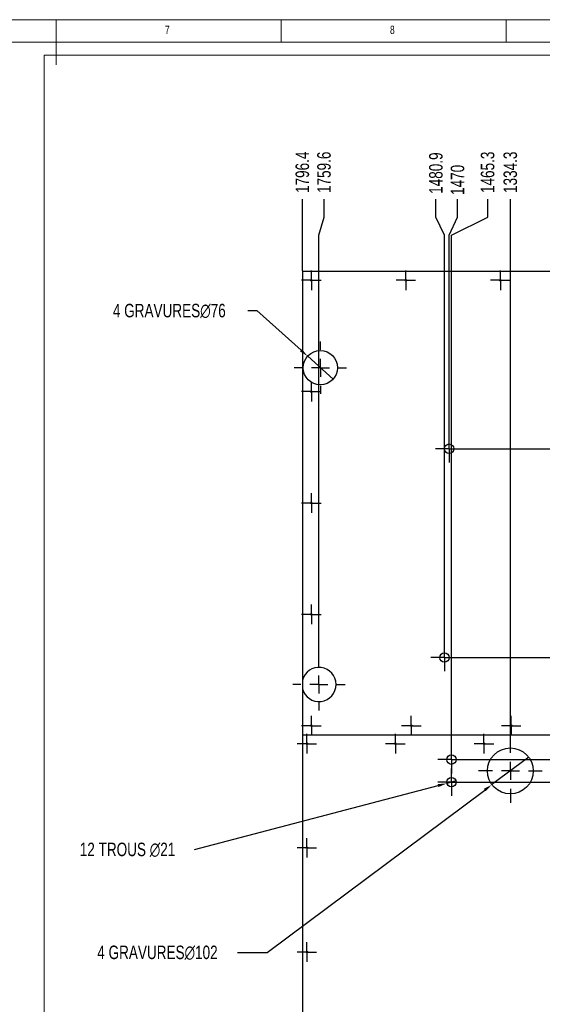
# Model space of a CAD drawing. Header units: millimetres. Extents: x 5 to 589, y 5 to 415.
# Tile 7 of 9: x 289 to 405, y 196 to 415. Entities that reach past the tile are written whole.
import ezdxf

# ---------------------------------------------------------------- set-up
doc = ezdxf.new("R2010")
doc.units = ezdxf.units.MM
doc.header["$PDSIZE"] = -1
doc.linetypes.add('CENTERX2', pattern=[20.32, 12.7, -2.54, 2.54, -2.54])
for name, color, linetype in [('COTES', 1, 'Continuous'), ('GRAVURES', 9, 'Continuous'), ('NOTES', 6, 'Continuous'), ('TRAIT-MIXTES', 3, 'CENTERX2')]:
    doc.layers.add(name, color=color, linetype=linetype)
doc.layers.add('TRAIT-FORT', color=4, linetype='Continuous', lineweight=25)
doc.styles.add('SLDTEXTSTYLE0', font='TXT', dxfattribs={"width": 0.75})
doc.dimstyles.new('SLDDIMSTYLE2', dxfattribs={"dimtxt": 3, "dimasz": 2, "dimexe": 0, "dimexo": 0.0625, "dimgap": 0.75, "dimtad": 0, "dimtih": 1, "dimtoh": 1, "dimdec": 0, "dimlfac": 10, "dimrnd": 1e-09, "dimzin": 12, "dimdsep": 46, "dimtxsty": 'SLDTEXTSTYLE0', "dimsah": 1, "dimcen": 0.09, "dimadec": 0, "dimazin": 3, "dimtfac": 1, "dimtdec": 0, "dimtofl": 0, "dimtmove": 0, "dimatfit": 3, "dimfxl": 1, "dimfrac": 2, "dimtolj": 1, "dimtzin": 12, "dimarcsym": 0})
doc.dimstyles.new('SLDDIMSTYLE3', dxfattribs={"dimtxt": 3, "dimasz": 2, "dimexe": 0, "dimexo": 0.0625, "dimgap": 0.75, "dimtad": 0, "dimtih": 1, "dimtoh": 1, "dimdec": 1, "dimlfac": 10, "dimrnd": 1e-09, "dimzin": 12, "dimdsep": 46, "dimtxsty": 'SLDTEXTSTYLE0', "dimsah": 1, "dimcen": 0.09, "dimadec": 0, "dimazin": 3, "dimtfac": 1, "dimtdec": 1, "dimtofl": 0, "dimtmove": 0, "dimatfit": 3, "dimfxl": 1, "dimfrac": 2, "dimtolj": 1, "dimtzin": 12, "dimarcsym": 0})
doc.dimstyles.new('SLDDIMSTYLE5', dxfattribs={"dimtxt": 3, "dimasz": 2, "dimexe": 0, "dimexo": 0.0625, "dimgap": 0.75, "dimtad": 0, "dimtih": 1, "dimtoh": 1, "dimdec": 0, "dimlfac": 10, "dimrnd": 1e-09, "dimzin": 12, "dimdsep": 46, "dimtxsty": 'SLDTEXTSTYLE0', "dimblk1": 'NONE', "dimsah": 1, "dimcen": 0, "dimadec": 0, "dimazin": 3, "dimtfac": 1, "dimtdec": 0, "dimtmove": 0, "dimatfit": 3, "dimldrblk": 'NONE', "dimfxl": 1, "dimfrac": 2, "dimtolj": 1, "dimtzin": 12, "dimarcsym": 0})

# ---------------------------------------------------------------- blocks, each defined once
blk = doc.blocks.new('_D_79')
at = {"layer": 'COTES', "color": 0, "lineweight": -2, "transparency": 16777216}
for p, q in [((387.41, 319.66), (533.09, 319.66)), ((533.09, 319.66), (537.09, 318.03)), ((537.09, 318.03), (541.09, 318.03))]:
    blk.add_line(p, q, dxfattribs=at)
at = {"layer": 'Defpoints', "color": 0, "transparency": 16777216}
for p in [(531.34, 345.26), (387.34, 319.66), (541.09, 318.03)]:
    blk.add_point(p, dxfattribs=at)
at = {"layer": 'COTES', "color": 0, "transparency": 16777216, "insert": (544.84, 318.03), "char_height": 3, "attachment_point": 5, "style": 'SLDTEXTSTYLE0'}
blk.add_mtext('\\A1;256', dxfattribs=at)
blk = doc.blocks.new('_D_81')
at = {"layer": 'COTES', "color": 0, "lineweight": -2, "transparency": 16777216}
blk.add_line((386.36, 273.25), (541.09, 273.25), dxfattribs=at)
at = {"layer": 'Defpoints', "color": 0, "transparency": 16777216}
for p in [(531.34, 345.26), (386.3, 273.25), (541.09, 273.25)]:
    blk.add_point(p, dxfattribs=at)
at = {"layer": 'COTES', "color": 0, "transparency": 16777216, "insert": (545.78, 273.25), "char_height": 3, "attachment_point": 5, "style": 'SLDTEXTSTYLE0'}
blk.add_mtext('\\A1;720.1', dxfattribs=at)
blk = doc.blocks.new('_D_83')
at = {"layer": 'COTES', "color": 0, "lineweight": -2, "transparency": 16777216}
for p, q in [((533.09, 250.55), (537.09, 252.86)), ((537.09, 252.86), (541.09, 252.86)), ((387.92, 250.55), (533.09, 250.55))]:
    blk.add_line(p, q, dxfattribs=at)
at = {"layer": 'Defpoints', "color": 0, "transparency": 16777216}
for p in [(531.34, 345.26), (541.09, 252.86), (387.86, 250.55)]:
    blk.add_point(p, dxfattribs=at)
at = {"layer": 'COTES', "color": 0, "transparency": 16777216, "insert": (545.96, 252.86), "char_height": 3, "attachment_point": 5, "style": 'SLDTEXTSTYLE0'}
blk.add_mtext('\\A1;947.1', dxfattribs=at)
blk = doc.blocks.new('_D_85')
at = {"layer": 'COTES', "color": 0, "lineweight": -2, "transparency": 16777216}
for p, q in [((387.92, 245.55), (533.09, 245.55)), ((533.09, 245.55), (537.09, 243.24)), ((537.09, 243.24), (541.09, 243.24))]:
    blk.add_line(p, q, dxfattribs=at)
at = {"layer": 'Defpoints', "color": 0, "transparency": 16777216}
for p in [(531.34, 345.26), (387.86, 245.55), (541.09, 243.24)]:
    blk.add_point(p, dxfattribs=at)
at = {"layer": 'COTES', "color": 0, "transparency": 16777216, "insert": (545.96, 243.24), "char_height": 3, "attachment_point": 5, "style": 'SLDTEXTSTYLE0'}
blk.add_mtext('\\A1;997.1', dxfattribs=at)
blk = doc.blocks.new('_D_86')
at = {"layer": 'COTES', "color": 0, "lineweight": -2, "transparency": 16777216}
for p, q in [((533.09, 143.14), (537.09, 145.45)), ((537.09, 145.45), (541.09, 145.45)), ((387.92, 143.14), (533.09, 143.14))]:
    blk.add_line(p, q, dxfattribs=at)
at = {"layer": 'Defpoints', "color": 0, "transparency": 16777216}
for p in [(531.34, 345.26), (541.09, 145.45), (387.86, 143.14)]:
    blk.add_point(p, dxfattribs=at)
at = {"layer": 'COTES', "color": 0, "transparency": 16777216, "insert": (546.9, 145.45), "char_height": 3, "attachment_point": 5, "style": 'SLDTEXTSTYLE0'}
blk.add_mtext('\\A1;2021.2', dxfattribs=at)
blk = doc.blocks.new('_D_88')
at = {"layer": 'COTES', "color": 0, "lineweight": -2, "transparency": 16777216}
for p, q in [((387.92, 138.14), (533.09, 138.14)), ((533.09, 138.14), (537.09, 135.83)), ((537.09, 135.83), (541.09, 135.83))]:
    blk.add_line(p, q, dxfattribs=at)
at = {"layer": 'Defpoints', "color": 0, "transparency": 16777216}
for p in [(531.34, 345.26), (387.86, 138.14), (541.09, 135.83)]:
    blk.add_point(p, dxfattribs=at)
at = {"layer": 'COTES', "color": 0, "transparency": 16777216, "insert": (546.9, 135.83), "char_height": 3, "attachment_point": 5, "style": 'SLDTEXTSTYLE0'}
blk.add_mtext('\\A1;2071.2', dxfattribs=at)
blk = doc.blocks.new('_D_99')
at = {"layer": 'COTES', "color": 0, "lineweight": -2, "transparency": 16777216}
blk.add_line((397.91, 255.21), (397.91, 375.08), dxfattribs=at)
at = {"layer": 'Defpoints', "color": 0, "transparency": 16777216}
for p in [(397.91, 375.08), (531.34, 345.26), (397.91, 255.15)]:
    blk.add_point(p, dxfattribs=at)
at = {"layer": 'COTES', "color": 0, "transparency": 16777216, "insert": (397.91, 381.08), "char_height": 3, "attachment_point": 5, "rotation": 90, "style": 'SLDTEXTSTYLE0'}
blk.add_mtext('\\A1;1334.3', dxfattribs=at)
blk = doc.blocks.new('_D_100')
at = {"layer": 'COTES', "color": 0, "lineweight": -2, "transparency": 16777216}
for p, q in [((392.87, 371.08), (392.87, 375.08)), ((384.81, 367.08), (392.87, 371.08)), ((384.81, 253.66), (384.81, 367.08))]:
    blk.add_line(p, q, dxfattribs=at)
at = {"layer": 'Defpoints', "color": 0, "transparency": 16777216}
for p in [(392.87, 375.08), (531.34, 345.26), (384.81, 253.6)]:
    blk.add_point(p, dxfattribs=at)
at = {"layer": 'COTES', "color": 0, "transparency": 16777216, "insert": (392.87, 381.08), "char_height": 3, "attachment_point": 5, "rotation": 90, "style": 'SLDTEXTSTYLE0'}
blk.add_mtext('\\A1;1465.3', dxfattribs=at)
blk = doc.blocks.new('_D_101')
at = {"layer": 'COTES', "color": 0, "lineweight": -2, "transparency": 16777216}
for p, q in [((386.18, 371.08), (386.18, 375.08)), ((384.29, 367.08), (386.18, 371.08)), ((384.29, 322.77), (384.29, 367.08))]:
    blk.add_line(p, q, dxfattribs=at)
at = {"layer": 'Defpoints', "color": 0, "transparency": 16777216}
for p in [(386.18, 375.08), (531.34, 345.26), (384.29, 322.71)]:
    blk.add_point(p, dxfattribs=at)
at = {"layer": 'COTES', "color": 0, "transparency": 16777216, "insert": (386.18, 379.4), "char_height": 3, "attachment_point": 5, "rotation": 90, "style": 'SLDTEXTSTYLE0'}
blk.add_mtext('\\A1;1470', dxfattribs=at)
blk = doc.blocks.new('_D_102')
at = {"layer": 'COTES', "color": 0, "lineweight": -2, "transparency": 16777216}
for p, q in [((381.37, 371.08), (381.37, 375.08)), ((383.25, 367.08), (381.37, 371.08)), ((383.25, 276.36), (383.25, 367.08))]:
    blk.add_line(p, q, dxfattribs=at)
at = {"layer": 'Defpoints', "color": 0, "transparency": 16777216}
for p in [(381.37, 375.08), (531.34, 345.26), (383.25, 276.3)]:
    blk.add_point(p, dxfattribs=at)
at = {"layer": 'COTES', "color": 0, "transparency": 16777216, "insert": (381.37, 380.9), "char_height": 3, "attachment_point": 5, "rotation": 90, "style": 'SLDTEXTSTYLE0'}
blk.add_mtext('\\A1;1480.9', dxfattribs=at)
blk = doc.blocks.new('_D_103')
at = {"layer": 'COTES', "color": 0, "lineweight": -2, "transparency": 16777216}
for p, q in [((356.51, 371.08), (356.51, 375.08)), ((355.38, 367.08), (356.51, 371.08)), ((355.38, 273.12), (355.38, 367.08))]:
    blk.add_line(p, q, dxfattribs=at)
at = {"layer": 'Defpoints', "color": 0, "transparency": 16777216}
for p in [(356.51, 375.08), (531.34, 345.26), (355.38, 273.06)]:
    blk.add_point(p, dxfattribs=at)
at = {"layer": 'COTES', "color": 0, "transparency": 16777216, "insert": (356.51, 381.08), "char_height": 3, "attachment_point": 5, "rotation": 90, "style": 'SLDTEXTSTYLE0'}
blk.add_mtext('\\A1;1759.6', dxfattribs=at)
blk = doc.blocks.new('_D_104')
at = {"layer": 'COTES', "color": 0, "lineweight": -2, "transparency": 16777216}
blk.add_line((351.7, 359.15), (351.7, 375.08), dxfattribs=at)
at = {"layer": 'Defpoints', "color": 0, "transparency": 16777216}
for p in [(351.7, 375.08), (351.7, 359.08), (531.34, 345.26)]:
    blk.add_point(p, dxfattribs=at)
at = {"layer": 'COTES', "color": 0, "transparency": 16777216, "insert": (351.7, 381.08), "char_height": 3, "attachment_point": 5, "rotation": 90, "style": 'SLDTEXTSTYLE0'}
blk.add_mtext('\\A1;1796.4', dxfattribs=at)
blk = doc.blocks.new('_D_105')
at = {"layer": 'COTES', "color": 0, "lineweight": -2, "transparency": 16777216}
for p, q in [((339.59, 350.35), (341.59, 350.35)), ((341.59, 350.35), (351.39, 341.54)), ((358.52, 335.12), (352.87, 340.2))]:
    blk.add_line(p, q, dxfattribs=at)
at = {"layer": 'COTES', "color": 0, "transparency": 16777216}
blk.add_solid([(351.61, 341.79), (351.16, 341.29), (352.87, 340.2)], dxfattribs=at)
at = {"layer": 'Defpoints', "color": 0, "transparency": 16777216}
for p in [(352.87, 340.2), (358.52, 335.12)]:
    blk.add_point(p, dxfattribs=at)
at = {"layer": 'COTES', "color": 0, "transparency": 16777216, "insert": (309.59, 351.85), "char_height": 3, "attachment_point": 1, "style": 'SLDTEXTSTYLE0'}
blk.add_mtext('\\A1;4 GRAVURES∅76', dxfattribs=at)
blk = doc.blocks.new('_None')
blk = doc.blocks.new('_D_106')
at = {"layer": 'COTES', "color": 0, "lineweight": -2, "transparency": 16777216}
for p, q in [((402, 251.1), (393.82, 245)), ((343.85, 207.72), (392.22, 243.8)), ((337.25, 207.72), (343.85, 207.72))]:
    blk.add_line(p, q, dxfattribs=at)
at = {"layer": 'COTES', "color": 0, "transparency": 16777216}
blk.add_solid([(392.02, 244.07), (392.42, 243.54), (393.82, 245)], dxfattribs=at)
at = {"layer": 'Defpoints', "color": 0, "transparency": 16777216}
for p in [(402, 251.1), (393.82, 245)]:
    blk.add_point(p, dxfattribs=at)
at = {"layer": 'COTES', "color": 0, "transparency": 16777216, "insert": (306.12, 209.22), "char_height": 3, "attachment_point": 1, "style": 'SLDTEXTSTYLE0'}
blk.add_mtext('\\A1;4 GRAVURES∅102', dxfattribs=at)
blk = doc.blocks.new('_D_107')
at = {"layer": 'COTES', "color": 0, "lineweight": -2, "transparency": 16777216}
for p, q in [((385.82, 245.81), (383.79, 245.28)), ((327.73, 230.6), (381.86, 244.78))]:
    blk.add_line(p, q, dxfattribs=at)
at = {"layer": 'COTES', "color": 0, "transparency": 16777216}
blk.add_solid([(381.77, 245.1), (381.94, 244.45), (383.79, 245.28)], dxfattribs=at)
at = {"layer": 'Defpoints', "color": 0, "transparency": 16777216}
for p in [(383.79, 245.28), (385.82, 245.81)]:
    blk.add_point(p, dxfattribs=at)
at = {"layer": 'COTES', "color": 0, "transparency": 16777216, "insert": (302.23, 232.1), "char_height": 3, "attachment_point": 1, "style": 'SLDTEXTSTYLE0'}
blk.add_mtext('\\A1;12 TROUS ∅21', dxfattribs=at)
blk = doc.blocks.new('SW_CENTERMARKSYMBOL_107')
at = {"layer": 'TRAIT-MIXTES', "color": 0}
for p, q in [((-2, 0), (-2.17, 0)), ((0, 0), (-2, 0)), ((0, 2), (0, 2.17)), ((0, 0), (0, 2)), ((0, 0), (0, -2)), ((0, 0), (2, 0)), ((2, 0), (2.17, 0)), ((0, -2), (0, -2.17))]:
    blk.add_line(p, q, dxfattribs=at)
blk = doc.blocks.new('SW_CENTERMARKSYMBOL_108')
at = {"layer": 'TRAIT-MIXTES', "color": 0}
for p, q in [((-2, 0), (-2.17, 0)), ((0, 0), (-2, 0)), ((0, 2), (0, 2.17)), ((0, 0), (0, 2)), ((0, 0), (0, -2)), ((0, 0), (2, 0)), ((2, 0), (2.17, 0)), ((0, -2), (0, -2.17))]:
    blk.add_line(p, q, dxfattribs=at)
blk = doc.blocks.new('SW_CENTERMARKSYMBOL_120')
at = {"layer": 'TRAIT-MIXTES', "color": 0}
for p, q in [((-2, 0), (-2.17, 0)), ((0, 0), (-2, 0)), ((0, 2), (0, 2.17)), ((0, 0), (0, 2)), ((0, 0), (0, -2)), ((0, 0), (2, 0)), ((2, 0), (2.17, 0)), ((0, -2), (0, -2.17))]:
    blk.add_line(p, q, dxfattribs=at)
blk = doc.blocks.new('SW_CENTERMARKSYMBOL_121')
at = {"layer": 'TRAIT-MIXTES', "color": 0}
for p, q in [((-2, 0), (-2.17, 0)), ((0, 0), (-2, 0)), ((0, 2), (0, 2.17)), ((0, 0), (0, 2)), ((0, 0), (0, -2)), ((0, 0), (2, 0)), ((2, 0), (2.17, 0)), ((0, -2), (0, -2.17))]:
    blk.add_line(p, q, dxfattribs=at)
blk = doc.blocks.new('SW_CENTERMARKSYMBOL_138')
at = {"layer": 'TRAIT-MIXTES', "color": 0}
for p, q in [((-2, 0), (-2.17, 0)), ((0, 0), (-2, 0)), ((0, 2), (0, 2.17)), ((0, 0), (0, 2)), ((0, 0), (0, -2)), ((0, 0), (2, 0)), ((2, 0), (2.17, 0)), ((0, -2), (0, -2.17))]:
    blk.add_line(p, q, dxfattribs=at)
blk = doc.blocks.new('SW_CENTERMARKSYMBOL_142')
at = {"layer": 'TRAIT-MIXTES', "color": 0}
for p, q in [((0, 2), (0, 3.05)), ((-2, 0), (-3.05, 0)), ((0, 0), (-2, 0)), ((0, 0), (0, 2)), ((0, 0), (0, -2)), ((0, 0), (2, 0)), ((2, 0), (3.05, 0)), ((0, -2), (0, -3.05))]:
    blk.add_line(p, q, dxfattribs=at)
blk = doc.blocks.new('SW_CENTERMARKSYMBOL_146')
at = {"layer": 'TRAIT-MIXTES', "color": 0}
for p, q in [((0, 2), (0, 3.05)), ((-2, 0), (-3.05, 0)), ((0, 0), (-2, 0)), ((0, 0), (0, 2)), ((0, 0), (0, -2)), ((0, 0), (2, 0)), ((2, 0), (3.05, 0)), ((0, -2), (0, -3.05))]:
    blk.add_line(p, q, dxfattribs=at)
blk = doc.blocks.new('SW_CENTERMARKSYMBOL_153')
at = {"layer": 'TRAIT-MIXTES', "color": 0}
for p, q in [((-2, 0), (-2.17, 0)), ((0, 0), (-2, 0)), ((0, 2), (0, 2.17)), ((0, 0), (0, 2)), ((0, 0), (0, -2)), ((0, 0), (2, 0)), ((2, 0), (2.17, 0)), ((0, -2), (0, -2.17))]:
    blk.add_line(p, q, dxfattribs=at)
blk = doc.blocks.new('SW_CENTERMARKSYMBOL_154')
at = {"layer": 'TRAIT-MIXTES', "color": 0}
for p, q in [((-2, 0), (-2.17, 0)), ((0, 0), (-2, 0)), ((0, 2), (0, 2.17)), ((0, 0), (0, 2)), ((0, 0), (0, -2)), ((0, 0), (2, 0)), ((2, 0), (2.17, 0)), ((0, -2), (0, -2.17))]:
    blk.add_line(p, q, dxfattribs=at)
blk = doc.blocks.new('SW_CENTERMARKSYMBOL_155')
at = {"layer": 'TRAIT-MIXTES', "color": 0}
for p, q in [((-2, 0), (-2.17, 0)), ((0, 0), (-2, 0)), ((0, 2), (0, 2.17)), ((0, 0), (0, 2)), ((0, 0), (0, -2)), ((0, 0), (2, 0)), ((2, 0), (2.17, 0)), ((0, -2), (0, -2.17))]:
    blk.add_line(p, q, dxfattribs=at)
blk = doc.blocks.new('SW_CENTERMARKSYMBOL_156')
at = {"layer": 'TRAIT-MIXTES', "color": 0}
for p, q in [((-2, 0), (-2.17, 0)), ((0, 0), (-2, 0)), ((0, 2), (0, 2.17)), ((0, 0), (0, 2)), ((0, 0), (0, -2)), ((0, 0), (2, 0)), ((2, 0), (2.17, 0)), ((0, -2), (0, -2.17))]:
    blk.add_line(p, q, dxfattribs=at)
blk = doc.blocks.new('SW_CENTERMARKSYMBOL_163')
at = {"layer": 'TRAIT-MIXTES', "color": 0}
for p, q in [((-2, 0), (-2.17, 0)), ((0, 0), (-2, 0)), ((0, 2), (0, 2.17)), ((0, 0), (0, 2)), ((0, 0), (0, -2)), ((0, 0), (2, 0)), ((2, 0), (2.17, 0)), ((0, -2), (0, -2.17))]:
    blk.add_line(p, q, dxfattribs=at)
blk = doc.blocks.new('SW_CENTERMARKSYMBOL_164')
at = {"layer": 'TRAIT-MIXTES', "color": 0}
for p, q in [((-2, 0), (-2.17, 0)), ((0, 0), (-2, 0)), ((0, 2), (0, 2.17)), ((0, 0), (0, 2)), ((0, 0), (0, -2)), ((0, 0), (2, 0)), ((2, 0), (2.17, 0)), ((0, -2), (0, -2.17))]:
    blk.add_line(p, q, dxfattribs=at)
blk = doc.blocks.new('SW_CENTERMARKSYMBOL_174')
at = {"layer": 'TRAIT-MIXTES', "color": 0}
for p, q in [((-2, 0), (-2.17, 0)), ((0, 0), (-2, 0)), ((0, 2), (0, 2.17)), ((0, 0), (0, 2)), ((0, 0), (0, -2)), ((0, 0), (2, 0)), ((2, 0), (2.17, 0)), ((0, -2), (0, -2.17))]:
    blk.add_line(p, q, dxfattribs=at)
blk = doc.blocks.new('SW_CENTERMARKSYMBOL_175')
at = {"layer": 'TRAIT-MIXTES', "color": 0}
for p, q in [((-2, 0), (-2.17, 0)), ((0, 0), (-2, 0)), ((0, 2), (0, 2.17)), ((0, 0), (0, 2)), ((0, 0), (0, -2)), ((0, 0), (2, 0)), ((2, 0), (2.17, 0)), ((0, -2), (0, -2.17))]:
    blk.add_line(p, q, dxfattribs=at)
blk = doc.blocks.new('SW_CENTERMARKSYMBOL_176')
at = {"layer": 'TRAIT-MIXTES', "color": 0}
for p, q in [((-2, 0), (-2.17, 0)), ((0, 0), (-2, 0)), ((0, 2), (0, 2.17)), ((0, 0), (0, 2)), ((0, 0), (0, -2)), ((0, 0), (2, 0)), ((2, 0), (2.17, 0)), ((0, -2), (0, -2.17))]:
    blk.add_line(p, q, dxfattribs=at)
blk = doc.blocks.new('SW_CENTERMARKSYMBOL_179')
at = {"layer": 'TRAIT-MIXTES', "color": 0}
for p, q in [((0, 2), (0, 3.05)), ((-2, 0), (-3.05, 0)), ((0, 0), (-2, 0)), ((0, 0), (0, 2)), ((0, 0), (0, -2)), ((0, 0), (2, 0)), ((2, 0), (3.05, 0)), ((0, -2), (0, -3.05))]:
    blk.add_line(p, q, dxfattribs=at)
blk = doc.blocks.new('SW_CENTERMARKSYMBOL_180')
at = {"layer": 'TRAIT-MIXTES', "color": 0}
for p, q in [((0, 2), (0, 3.05)), ((-2, 0), (-3.05, 0)), ((0, 0), (-2, 0)), ((0, 0), (0, 2)), ((0, 0), (0, -2)), ((0, 0), (2, 0)), ((2, 0), (3.05, 0)), ((0, -2), (0, -3.05))]:
    blk.add_line(p, q, dxfattribs=at)
blk = doc.blocks.new('SW_CENTERMARKSYMBOL_181')
at = {"layer": 'TRAIT-MIXTES', "color": 0}
for p, q in [((0, 4), (0, 5.8)), ((-4, 0), (-5.8, 0)), ((0, 0), (-2, 0)), ((0, 0), (0, 2)), ((0, 0), (0, -2)), ((0, 0), (2, 0)), ((4, 0), (5.8, 0)), ((0, -4), (0, -5.8))]:
    blk.add_line(p, q, dxfattribs=at)
blk = doc.blocks.new('SW_CENTERMARKSYMBOL_182')
at = {"layer": 'TRAIT-MIXTES', "color": 0}
for p, q in [((0, 4), (0, 5.8)), ((-4, 0), (-5.8, 0)), ((0, 0), (-2, 0)), ((0, 0), (0, 2)), ((0, 0), (0, -2)), ((0, 0), (2, 0)), ((4, 0), (5.8, 0)), ((0, -4), (0, -5.8))]:
    blk.add_line(p, q, dxfattribs=at)
blk = doc.blocks.new('SW_CENTERMARKSYMBOL_186')
at = {"layer": 'TRAIT-MIXTES', "color": 0}
for p, q in [((0, 4), (0, 7.1)), ((-4, 0), (-7.1, 0)), ((0, 0), (-2, 0)), ((0, 0), (0, 2)), ((0, 0), (0, -2)), ((0, 0), (2, 0)), ((4, 0), (7.1, 0)), ((0, -4), (0, -7.1))]:
    blk.add_line(p, q, dxfattribs=at)

msp = doc.modelspace()

# ---------------------------------------------------------------- linework, layer by layer
at = {"lineweight": 18}
for p, q in [((589, 415), (5, 415)), ((297, 415), (297, 405)), ((347, 410), (347, 415)), ((397, 415), (397, 410)), ((584, 410), (10, 410)), ((574.658, 407.091), (294.354, 407.091)), ((294.354, 76.479), (294.354, 407.091))]:
    msp.add_line(p, q, dxfattribs=at)
at = {"layer": 'GRAVURES', "lineweight": 25}
for centre, radius in [((355.698, 337.659), 3.8), ((397.908, 248.049), 5.1)]:
    msp.add_circle(centre, radius, dxfattribs=at)
msp.add_arc((355.38, 267.258), 3.8, 194.36455, 165.63545, dxfattribs=at)
at = {"layer": 'TRAIT-FORT', "lineweight": 25}
for p, q in [((351.698, 359.085), (351.698, 268.201)), ((351.698, 359.085), (529.698, 359.085)), ((351.698, 268.201), (351.698, 266.316)), ((351.698, 266.316), (351.698, 256.085)), ((351.698, 256.085), (529.698, 256.085)), ((351.698, 256.084), (529.698, 256.084)), ((351.698, 256.084), (351.698, 91.085))]:
    msp.add_line(p, q, dxfattribs=at)
for centre, radius in [((353.698, 357.085), 0.17), ((374.698, 357.085), 0.17), ((395.698, 357.085), 0.17), ((353.698, 332.335), 0.17), ((384.294, 319.657), 1.05), ((353.698, 307.585), 0.17), ((353.698, 282.835), 0.17), ((383.252, 273.248), 1.05), ((353.698, 258.085), 0.17), ((375.898, 258.085), 0.17), ((398.098, 258.085), 0.17), ((352.698, 254.084), 0.17), ((372.365, 254.084), 0.17), ((392.032, 254.084), 0.17), ((384.807, 250.549), 1.05), ((384.807, 245.549), 1.05), ((352.698, 230.941), 0.17), ((352.698, 207.798), 0.17)]:
    msp.add_circle(centre, radius, dxfattribs=at)

# ---------------------------------------------------------------- block references
at = {"layer": 'TRAIT-MIXTES'}
for name, p in [('SW_CENTERMARKSYMBOL_176', (353.698, 357.085)), ('SW_CENTERMARKSYMBOL_175', (374.698, 357.085)), ('SW_CENTERMARKSYMBOL_174', (395.698, 357.085)), ('SW_CENTERMARKSYMBOL_181', (355.698, 337.659)), ('SW_CENTERMARKSYMBOL_164', (353.698, 332.335)), ('SW_CENTERMARKSYMBOL_179', (384.294, 319.657)), ('SW_CENTERMARKSYMBOL_163', (353.698, 307.585)), ('SW_CENTERMARKSYMBOL_156', (353.698, 282.835)), ('SW_CENTERMARKSYMBOL_180', (383.252, 273.248)), ('SW_CENTERMARKSYMBOL_182', (355.38, 267.258)), ('SW_CENTERMARKSYMBOL_155', (353.698, 258.085)), ('SW_CENTERMARKSYMBOL_154', (375.898, 258.085)), ('SW_CENTERMARKSYMBOL_153', (398.098, 258.085)), ('SW_CENTERMARKSYMBOL_138', (352.698, 254.084)), ('SW_CENTERMARKSYMBOL_107', (372.365, 254.084)), ('SW_CENTERMARKSYMBOL_108', (392.032, 254.084)), ('SW_CENTERMARKSYMBOL_186', (397.908, 248.049)), ('SW_CENTERMARKSYMBOL_146', (384.807, 250.549)), ('SW_CENTERMARKSYMBOL_142', (384.807, 245.549)), ('SW_CENTERMARKSYMBOL_120', (352.698, 230.941)), ('SW_CENTERMARKSYMBOL_121', (352.698, 207.798))]:
    msp.add_blockref(name, p, dxfattribs=at)

# ---------------------------------------------------------------- texts
at = {"layer": 'NOTES', "char_height": 1.852, "attachment_point": 1, "style": 'SLDTEXTSTYLE0'}
for s, insert in [('7', (321.167, 413.668)), ('8', (371.167, 413.668))]:
    msp.add_mtext(s, dxfattribs=dict(at, insert=insert))

# ---------------------------------------------------------------- dimensions: what is measured, and where the dimension line sits
at = {"layer": 'COTES'}
for feature_location, offset, dtype, dimstyle, picture, middle in [((351.698, 359.085), (0, 16), 1, 'SLDDIMSTYLE3', '_D_104', (351.698, 381.085)), ((355.38, 273.058), (1.129, 102.026), 1, 'SLDDIMSTYLE3', '_D_103', (356.509, 381.085)), ((384.807, 253.599), (8.061, 121.486), 1, 'SLDDIMSTYLE3', '_D_100', (392.869, 381.085)), ((397.908, 255.149), (0, 119.935), 1, 'SLDDIMSTYLE3', '_D_99', (397.908, 381.085)), ((383.252, 276.298), (-1.884, 98.787), 1, 'SLDDIMSTYLE3', '_D_102', (381.368, 380.897)), ((384.294, 322.707), (1.884, 52.378), 1, 'SLDDIMSTYLE2', '_D_101', (386.178, 379.397)), ((386.302, 273.248), (154.788, 0), 0, 'SLDDIMSTYLE3', '_D_81', (545.777, 273.248)), ((387.344, 319.657), (153.746, -1.63), 0, 'SLDDIMSTYLE3', '_D_79', (544.84, 318.026)), ((387.857, 250.549), (153.232, 2.31), 0, 'SLDDIMSTYLE3', '_D_83', (545.965, 252.859)), ((387.857, 245.549), (153.232, -2.31), 0, 'SLDDIMSTYLE3', '_D_85', (545.965, 243.238)), ((387.857, 143.139), (153.232, 2.31), 0, 'SLDDIMSTYLE3', '_D_86', (546.902, 145.449)), ((387.857, 138.139), (153.232, -2.31), 0, 'SLDDIMSTYLE3', '_D_88', (546.902, 135.828))]:
    dim = msp.add_ordinate_dim(feature_location=feature_location, offset=offset, dtype=dtype, origin=(531.34, 345.257), dimstyle=dimstyle, dxfattribs=at)
    dim.commit()
    dim.dimension.update_dxf_attribs({"geometry": picture, "text_midpoint": middle})
for p1, p2, text, picture, middle in [((358.523, 335.118), (352.873, 340.201), '4 GRAVURES<>', '_D_105', (324.215, 350.352)), ((401.996, 251.099), (393.821, 245), '4 GRAVURES<>', '_D_106', (321.309, 207.722)), ((385.823, 245.815), (383.792, 245.283), '12 TROUS <>', '_D_107', (327.731, 230.601))]:
    dim = msp.add_diameter_dim_2p(p1=p1, p2=p2, text=text, dimstyle='SLDDIMSTYLE5', dxfattribs=at)
    dim.commit()
    dim.dimension.update_dxf_attribs({"geometry": picture, "text_midpoint": middle, "dimtype": 163})

doc.saveas('drawing.dxf')
